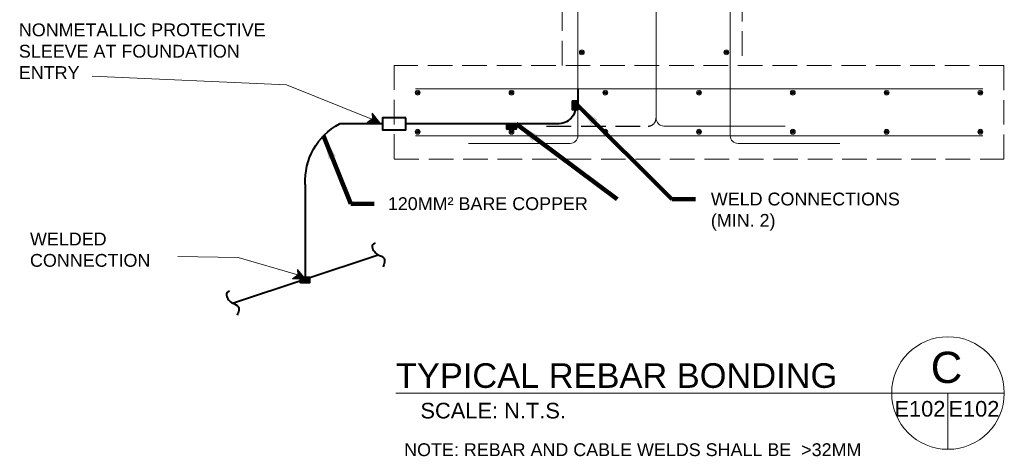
# Model space of a CAD drawing. Header units: inches. Extents: x 3071 to 4270, y -1110 to -364.
# Tile 1 of 12: x 3071 to 3449, y -1078 to -911. Entities that reach past the tile are written whole.
import ezdxf
from ezdxf.enums import TextEntityAlignment as Align

# ---------------------------------------------------------------- set-up
doc = ezdxf.new("R2010")
doc.units = ezdxf.units.IN
doc.header["$LTSCALE"] = 0.4
doc.header["$MEASUREMENT"] = 0
doc.linetypes.add('DGN Style 3', pattern=[33.072203, 23.623002, -9.449201])
for name, color, linetype, lineweight in [('E-ANNO-TEXT', 7, 'Continuous', 0), ('E-DETL-GRPH', 6, 'Continuous', 30), ('E-LTNG-COND', 212, 'Continuous', 40), ('G-ANNO-DIM', 1, 'Continuous', 0), ('G-ANNO-TEXT', 2, 'Continuous', 30), ('Level 1', 7, 'Continuous', 0), ('S-FNDN-FTNG', 48, 'Continuous', 13), ('S-REIN-RBAR', 5, 'Continuous', 13)]:
    doc.layers.add(name, color=color, linetype=linetype, lineweight=lineweight)
doc.styles.add("_1 4 1'-0", font='arial.ttf', dxfattribs={"height": 6})
doc.styles.add('Notes', font='arial.ttf', dxfattribs={"height": 0.098425})
doc.styles.add('TITLE 6.35', font='swissk.ttf', dxfattribs={"height": 250})
doc.styles.add('TITLE20', font='simplex.shx', dxfattribs={"height": 5000})
doc.dimstyles.new("1 4 1'-0", dxfattribs={"dimtxt": 6, "dimasz": 9, "dimexe": 3, "dimexo": 3, "dimgap": 3, "dimtad": 1, "dimdec": 0, "dimzin": 11, "dimdsep": 46, "dimlunit": 3, "dimtxsty": "_1 4 1'-0", "dimcen": 0.09, "dimclrd": 256, "dimadec": 4, "dimazin": 3, "dimtfac": 1, "dimtdec": 0, "dimtofl": 0, "dimtmove": 0, "dimatfit": 3, "dimfxl": 1, "dimfrac": 2, "dimtolj": 1, "dimtzin": 11, "dimlwd": -1, "dimarcsym": 0})

# ---------------------------------------------------------------- blocks, each defined once
blk = doc.blocks.new('REINFDOT')
at = {"ltscale": 3.175}
for radius in [0.00992, 0.00595, 0.00198]:
    blk.add_circle((0, 0), radius, dxfattribs=at)
blk = doc.blocks.new('REINF. DOT')
at = {"layer": 'S-REIN-RBAR', "xscale": 100, "yscale": 100, "zscale": 100, "rotation": 90.00000000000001}
blk.add_blockref('REINFDOT', (115.99, 78.07), dxfattribs=at)
blk = doc.blocks.new('REINF. DOT_1')
at = {"layer": 'S-REIN-RBAR', "extrusion": (0, 0, -1), "xscale": 100, "yscale": -100, "zscale": 100, "rotation": 89.99999999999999}
blk.add_blockref('REINFDOT', (-115.99, 78.07), dxfattribs=at)

msp = doc.modelspace()

# ---------------------------------------------------------------- hatches: boundary and pattern name
at = {"layer": 'E-LTNG-COND'}
h = msp.add_hatch(dxfattribs=at)
h.set_pattern_fill('HATCH', color=212, style=0, pattern_type=2)
h.set_pattern_definition([(45, (3284.834791, -941.675608), (-0.01414214, 0.01414214), [])])
h.paths.add_polyline_path([(3283.18, -941.68), (3285.27, -941.68), (3285.27, -945.16), (3283.18, -945.16)])
h = msp.add_hatch(dxfattribs=at)
h.set_pattern_fill('HATCH', color=212, style=0, pattern_type=2)
h.set_pattern_definition([(135, (3258.025603, -951.02757), (-0.01414214, -0.01414214), [])])
h.paths.add_polyline_path([(3258.03, -952.68), (3258.03, -950.59), (3261.51, -950.59), (3261.51, -952.68)])
h = msp.add_hatch(dxfattribs=at)
h.set_pattern_fill('HATCH', color=212, style=0, pattern_type=2)
h.set_pattern_definition([(135, (3178.75499, -1009.958586), (-0.01414214, -0.01414214), [])])
h.paths.add_polyline_path([(3178.75, -1011.61), (3178.75, -1009.52), (3182.24, -1009.52), (3182.24, -1011.61)])

# ---------------------------------------------------------------- linework, layer by layer
at = {"layer": 'E-ANNO-TEXT'}
for p, q in [((3098.78, -932.29, -0.06), (3173.46, -935.6, -0.06)), ((3173.46, -935.6, -0.06), (3206.12, -948.73, -0.06)), ((3448.95, -1053.96, -0.06), (3215.41, -1053.96, -0.06)), ((3427.33, -1075.57, -0.06), (3427.33, -1053.96, -0.06))]:
    msp.add_line(p, q, dxfattribs=at)
at = {"layer": 'E-ANNO-TEXT', "elevation": -0.06, "flags": 128}
for points in [[(3206.3, -949.49), (3207, -949.05), (3206.99, -948.25), (3208.24, -949.68), (3206.24, -949.54), (3206.3, -949.49)], [(3177.65, -1009.48), (3178.35, -1009.04), (3178.34, -1008.24), (3179.59, -1009.67), (3177.6, -1009.53), (3177.65, -1009.48)]]:
    msp.add_lwpolyline(points, close=True, dxfattribs=at)
at = {"layer": 'E-ANNO-TEXT', "elevation": -0.1, "flags": 128}
msp.add_lwpolyline([(3177.77, -1008.52), (3154.87, -1001.9), (3131.69, -1001.47)], dxfattribs=at)
at = {"layer": 'E-ANNO-TEXT'}
for points in [[(3206.7, -947.39, -0.06), (3208.9, -949.99, -0.13), (3205.1, -949.94, -0.08), (3206.53, -948.8, -0.1), (3206.51, -947.15, -0.11)], [(3178.05, -1007.38, -0.06), (3180.25, -1009.98, -0.13), (3176.45, -1009.92, -0.08), (3177.88, -1008.78, -0.1), (3177.86, -1007.14, -0.11)]]:
    msp.add_polyline3d(points, close=True, dxfattribs=at)
msp.add_arc((3427.33, -1053.96, -0.06), 21.61, 0, 360, dxfattribs=at)
for points in [[(3206.27, -946.52, -0.06), (3209.28, -950.17, -0.13), (3204.35, -950.1, -0.08), (3206.41, -948.53, -0.1)], [(3205.5, -949.69, -0.06), (3206.87, -948.85, -0.06), (3206.74, -947.75, -0.06), (3208.53, -949.8, -0.06)], [(3206.62, -949.44, -0.06), (3207.27, -949.13, -0.06), (3207.16, -948.69, -0.06), (3207.98, -949.52, -0.06)], [(3177.62, -1006.51, -0.06), (3180.63, -1010.16, -0.13), (3175.71, -1010.09, -0.08), (3177.77, -1008.52, -0.1)], [(3176.86, -1009.68, -0.06), (3178.22, -1008.84, -0.06), (3178.09, -1007.74, -0.06), (3179.89, -1009.79, -0.06)], [(3177.97, -1009.43, -0.06), (3178.62, -1009.12, -0.06), (3178.51, -1008.67, -0.06), (3179.34, -1009.51, -0.06)]]:
    msp.add_3dface(points, dxfattribs=at)
at = {"layer": 'E-DETL-GRPH', "color": 6, "lineweight": 40}
for points in [[(3207.5, -996.27, -0.13), (3207.17, -996.52, -0.13), (3206.84, -996.77, -0.13), (3206.51, -997.02, -0.13), (3206.03, -997.38, -0.13), (3206.33, -998.28, -0.13), (3206.61, -998.82, -0.13), (3206.92, -999.41, -0.13), (3207.29, -999.96, -0.13), (3207.81, -1000.41, -0.13), (3208.6, -1001.09, -0.13), (3209.65, -1001.17, -0.13), (3210.45, -1001.85, -0.13), (3210.72, -1002.08, -0.13), (3211, -1002.33, -0.13), (3211.05, -1002.65, -0.13), (3211.16, -1003.33, -0.13), (3210.99, -1004.08, -0.13), (3210.75, -1004.75, -0.13), (3210.66, -1005.03, -0.13), (3210.56, -1005.31, -0.13), (3210.46, -1005.59, -0.13)], [(3151.54, -1014.78, -0.13), (3151.21, -1015.02, -0.13), (3150.88, -1015.27, -0.13), (3150.55, -1015.52, -0.13), (3150.07, -1015.88, -0.13), (3150.37, -1016.79, -0.13), (3150.65, -1017.32, -0.13), (3150.96, -1017.91, -0.13), (3151.33, -1018.46, -0.13), (3151.85, -1018.91, -0.13), (3152.64, -1019.59, -0.13), (3153.69, -1019.67, -0.13), (3154.49, -1020.36, -0.13), (3154.76, -1020.58, -0.13), (3155.04, -1020.83, -0.13), (3155.09, -1021.15, -0.13), (3155.21, -1021.83, -0.13), (3155.03, -1022.58, -0.13), (3154.8, -1023.25, -0.13), (3154.7, -1023.53, -0.13), (3154.6, -1023.81, -0.13), (3154.5, -1024.1, -0.13)]]:
    msp.add_open_spline(points, degree=3, knots=[0, 0, 0, 0, 0.103317, 0.103317, 0.103317, 0.252342, 0.252342, 0.252342, 0.417766, 0.417766, 0.417766, 0.66747, 0.66747, 0.66747, 0.75014, 0.75014, 0.75014, 0.925511, 0.925511, 0.925511, 1, 1, 1, 1], dxfattribs=at)
at = {"layer": 'E-LTNG-COND', "color": 212}
for p, q in [((3285.27, -936.95, -0.06), (3285.27, -943.59, -0.06)), ((3210.29, -950.59, -0.06), (3193.78, -950.59, -0.06)), ((3277.65, -950.59, -0.06), (3219.25, -950.59, -0.06)), ((3180.63, -973.93, -0.13), (3180.63, -1010.16, -0.13))]:
    msp.add_line(p, q, dxfattribs=at)
at = {"layer": 'E-LTNG-COND'}
msp.add_line((3152.66, -1019.41, -0.13), (3208.61, -1000.91, -0.13), dxfattribs=at)
at = {"layer": 'E-LTNG-COND', "color": 212, "extrusion": (0, 0, -1)}
msp.add_arc((-3277.62, -943.77, 0.06), 6.83, 179.2024, 278.8075, dxfattribs=at)
at = {"layer": 'E-LTNG-COND', "color": 212, "extrusion": (0.00903, -0.002361, -0.999956)}
msp.add_arc((-3205.16, -972.38, 31.15), 24.7, 356.5564, 62.2325, dxfattribs=at)
at = {"layer": 'E-LTNG-COND', "color": 212}
for points in [[(3283.18, -941.68, -0.06), (3285.27, -941.68, -0.06), (3285.27, -945.16, -0.06), (3283.18, -945.16, -0.06)], [(3219.25, -948.31, -0.06), (3210.29, -948.31, -0.06), (3210.29, -952.88, -0.06), (3219.25, -952.88, -0.06)], [(3258.03, -952.68, -0.06), (3258.03, -950.59, -0.06), (3261.51, -950.59, -0.06), (3261.51, -952.68, -0.06)], [(3178.75, -1011.61, -0.13), (3178.75, -1009.52, -0.13), (3182.24, -1009.52, -0.13), (3182.24, -1011.61, -0.13)]]:
    msp.add_3dface(points, dxfattribs=at)
at = {"layer": 'G-ANNO-TEXT', "linetype": 'DGN Style 3'}
msp.add_line((3273.27, -951.44, -0.06), (3312.27, -951.44, -0.06), dxfattribs=at)
msp.add_arc((3312.27, -948.44, -0.06), 3, 270, 0, dxfattribs=at)
at = {"layer": 'S-FNDN-FTNG', "linetype": 'DGN Style 3'}
for p, q in [((3279.27, -928.12, -0.06), (3279.27, -874.12, -0.06)), ((3448.77, -928.12, -0.06), (3214.77, -928.12, -0.06)), ((3214.77, -928.12, -0.06), (3214.77, -964.12, -0.06)), ((3448.77, -964.12, -0.06), (3448.77, -928.12, -0.06)), ((3214.77, -964.12, -0.06), (3448.77, -964.12, -0.06))]:
    msp.add_line(p, q, dxfattribs=at)
at = {"layer": 'S-FNDN-FTNG', "linetype": 'DGN Style 3', "elevation": -0.06, "flags": 128}
msp.add_lwpolyline([(3336.27, -874.12), (3348.27, -874.12), (3348.27, -928.12)], dxfattribs=at)
at = {"layer": 'S-REIN-RBAR'}
for p, q in [((3315.27, -731.71, -0.06), (3315.27, -948.44, -0.06)), ((3285.27, -955.12, -0.06), (3285.27, -877.64, -0.06)), ((3343.77, -955.12, -0.06), (3343.77, -877.64, -0.06)), ((3222.87, -937.12, -0.06), (3440.72, -937.12, -0.06)), ((3364.77, -951.44, -0.06), (3318.27, -951.44, -0.06)), ((3222.87, -955.12, -0.06), (3440.72, -955.12, -0.06)), ((3243.27, -958.12, -0.06), (3282.27, -958.12, -0.06)), ((3385.77, -958.12, -0.06), (3346.77, -958.12, -0.06))]:
    msp.add_line(p, q, dxfattribs=at)
at = {"layer": 'S-REIN-RBAR', "extrusion": (0, 0, -1)}
for centre in [(-3318.27, -948.44, 0.06), (-3346.77, -955.12, 0.06)]:
    msp.add_arc(centre, 3, 270, 0, dxfattribs=at)
at = {"layer": 'S-REIN-RBAR'}
msp.add_arc((3282.27, -955.12, -0.06), 3, 270, 0, dxfattribs=at)

# ---------------------------------------------------------------- block references
at = {"layer": 'S-REIN-RBAR', "extrusion": (0, 0, -1), "xscale": 0.9448818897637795, "yscale": 0.9448818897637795, "zscale": 0.9448818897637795, "rotation": 180}
for p in [(-3177.17, -849.34, 0.06), (-3114.17, -864.85, 0.06), (-3150.17, -864.85, 0.06), (-3186.17, -864.85, 0.06), (-3222.17, -864.85, 0.06), (-3258.17, -864.85, 0.06), (-3294.17, -864.85, 0.06), (-3330.17, -864.85, 0.06)]:
    msp.add_blockref('REINF. DOT_1', p, dxfattribs=at)
at = {"layer": 'S-REIN-RBAR', "xscale": 0.9448818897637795, "yscale": 0.9448818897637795, "zscale": 0.9448818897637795, "rotation": 180}
msp.add_blockref('REINF. DOT', (3451.87, -849.34, -0.06), dxfattribs=at)
at = {"layer": 'S-REIN-RBAR', "xscale": 0.9448818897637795, "yscale": 0.9448818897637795, "zscale": 0.9448818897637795}
for p in [(3114.17, -1027.39, -0.06), (3150.17, -1027.39, -0.06), (3186.17, -1027.39, -0.06), (3222.17, -1027.39, -0.06), (3258.17, -1027.39, -0.06), (3294.17, -1027.39, -0.06), (3330.17, -1027.39, -0.06)]:
    msp.add_blockref('REINF. DOT', p, dxfattribs=at)

# ---------------------------------------------------------------- texts
at = {"layer": 'E-ANNO-TEXT', "style": 'Notes'}
msp.add_text('NOTE: REBAR AND CABLE WELDS SHALL BE  >32MM', height=4.9212, dxfattribs=at).set_placement((3218.57, -1073.26, -0.06), align=Align.TOP_LEFT)
at = {"layer": 'E-ANNO-TEXT', "insert": (3212.31, -981.27, -0.11), "char_height": 4.9212, "attachment_point": 4, "style": 'Notes'}
msp.add_mtext('120MM² BARE COPPER', dxfattribs=at)
at = {"layer": 'E-ANNO-TEXT', "color": 7, "insert": (3074.94, -992.35, -0.06), "char_height": 4.921, "attachment_point": 1, "style": 'Notes'}
msp.add_mtext('WELDED\\PCONNECTION', dxfattribs=at)
at = {"layer": 'E-ANNO-TEXT', "color": 7, "linetype": 'Continuous', "lineweight": 0}
for s, insert, char_height, attachment_point, line_spacing_factor, style in [('\\fArial|b0|i0|c00|p39;C', (3426.76, -1044.19, -0.06), 12, 5, 0.72, 'TITLE20'), ('SCALE: N.T.S.', (3224.81, -1057.72, 2.48), 6, 1, 0.6, "_1 4 1'-0"), ('\\fArial|b0|i0|c00|p39;E102', (3416.57, -1063.1, -0.06), 6, 8, 0.72, 'TITLE20'), ('\\fArial|b0|i0|c00|p39;E102', (3437.28, -1063.1, -0.06), 6, 8, 0.72, 'TITLE20')]:
    msp.add_mtext(s, dxfattribs=dict(at, insert=insert, char_height=char_height, attachment_point=attachment_point, line_spacing_factor=line_spacing_factor, style=style))
at = {"layer": 'E-ANNO-TEXT', "color": 7, "linetype": 'Continuous', "lineweight": 13, "insert": (3215.41, -1042.53, 2.48), "char_height": 9.4488, "attachment_point": 1, "line_spacing_factor": 0.72, "style": 'TITLE 6.35'}
msp.add_mtext('\\fArial|b0|i0|c00|p39;TYPICAL REBAR BONDING', dxfattribs=at)
at = {"layer": 'G-ANNO-DIM', "insert": (3336.3, -976.99, -0.06), "char_height": 4.9212, "attachment_point": 1, "style": 'Notes'}
msp.add_mtext('WELD CONNECTIONS\\P(MIN. 2)', dxfattribs=at)
at = {"layer": 'Level 1', "color": 7, "linetype": 'Continuous', "lineweight": 13, "insert": (3070.67, -912.02, 2.48), "char_height": 4.9212, "width": 238.227, "attachment_point": 1, "style": 'Notes'}
msp.add_mtext('NONMETALLIC PROTECTIVE\\PSLEEVE AT FOUNDATION\\PENTRY', dxfattribs=at)

# ---------------------------------------------------------------- leaders
at = {"layer": 'E-ANNO-TEXT', "annotation_type": 0, "has_hookline": 1, "hookline_direction": 0, "text_width": 75.95}
msp.add_leader([(3187.61, -955.2, -0.11), (3198.05, -981.27, -0.11), (3207.05, -981.27, -0.11)], dimstyle="1 4 1'-0", override={"dimgap": 6, "dimtad": 0, "dimclrd": 0, "dimlwd": 65534}, dxfattribs=at)
at = {"layer": 'G-ANNO-DIM', "annotation_type": 0, "has_hookline": 1, "hookline_direction": 0, "text_width": 72.13}
msp.add_leader([(3285.27, -943.59, -0.06), (3321.38, -979.53, -0.06), (3330.38, -979.53, -0.06)], dimstyle="1 4 1'-0", override={"dimgap": 6, "dimtad": 0, "dimclrd": 0, "dimlwd": 65534}, dxfattribs=at)
at = {"layer": 'G-ANNO-DIM'}
msp.add_leader([(3261.51, -950.59, -0.06), (3300.38, -979.53, -0.06)], dimstyle="1 4 1'-0", override={"dimgap": 6, "dimclrd": 0, "dimlwd": 65534}, dxfattribs=at)

doc.saveas('drawing.dxf')
